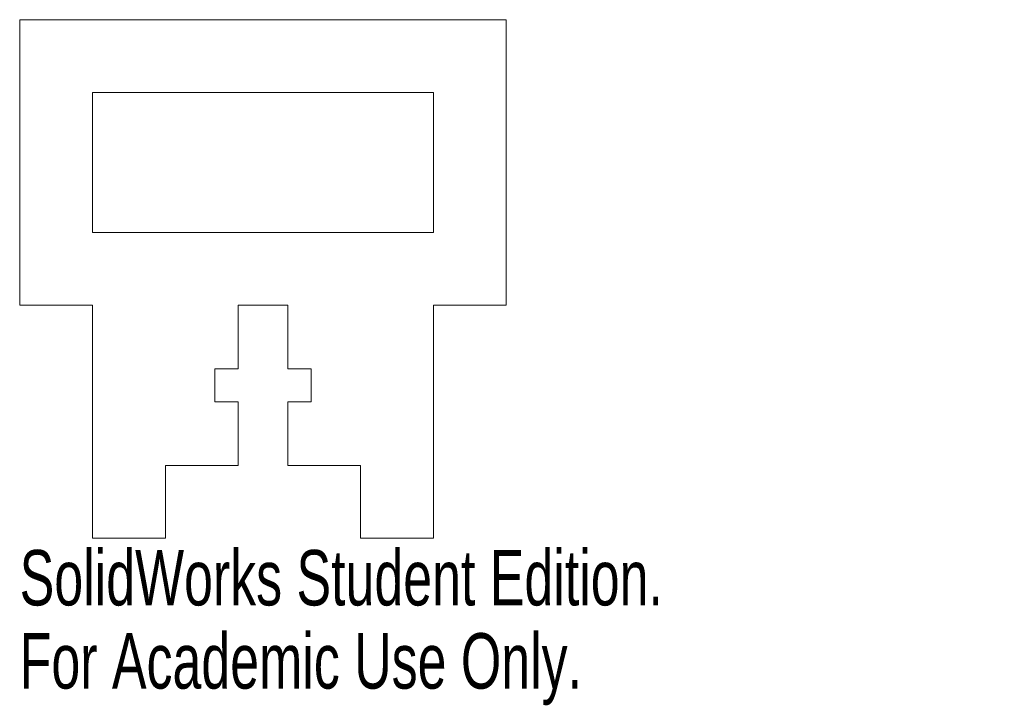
# Model space of a CAD drawing. Header units: inches. Extents: x -0.83 to 2.54, y -1.87 to 0.49.
import ezdxf

# ---------------------------------------------------------------- set-up
doc = ezdxf.new("R2010")
doc.units = ezdxf.units.IN
doc.header["$MEASUREMENT"] = 0
doc.styles.add('SLDTEXTSTYLE0', font='TXT', dxfattribs={"width": 0.7})

msp = doc.modelspace()

# ---------------------------------------------------------------- linework, layer by layer
at = {"color": 7, "linetype": 'Continuous', "lineweight": 15}
for p, q in [((-0.835, 0.49), (0.835, 0.49)), ((-0.835, -0.49), (-0.835, 0.49)), ((0.835, -0.49), (0.835, 0.49)), ((-0.585, -0.24), (-0.585, 0.24)), ((-0.585, 0.24), (0.585, 0.24)), ((0.585, -0.24), (0.585, 0.24)), ((-0.585, -0.24), (0.585, -0.24)), ((-0.585, -0.49), (-0.835, -0.49)), ((-0.585, -1.29), (-0.585, -0.49)), ((-0.085, -0.7079), (-0.085, -0.49)), ((-0.085, -0.49), (0.085, -0.49)), ((0.085, -0.49), (0.085, -0.7079)), ((0.585, -1.29), (0.585, -0.49)), ((0.585, -0.49), (0.835, -0.49)), ((-0.1654, -0.8221), (-0.1654, -0.7079)), ((-0.1654, -0.7079), (-0.085, -0.7079)), ((0.085, -0.7079), (0.1654, -0.7079)), ((0.1654, -0.7079), (0.1654, -0.8221)), ((-0.085, -0.8221), (-0.1654, -0.8221)), ((-0.085, -1.04), (-0.085, -0.8221)), ((0.1654, -0.8221), (0.085, -0.8221)), ((0.085, -0.8221), (0.085, -1.04)), ((-0.335, -1.04), (-0.335, -1.29)), ((-0.335, -1.04), (-0.085, -1.04)), ((0.335, -1.04), (0.085, -1.04)), ((0.335, -1.04), (0.335, -1.29)), ((-0.335, -1.29), (-0.585, -1.29)), ((0.335, -1.29), (0.585, -1.29))]:
    msp.add_line(p, q, dxfattribs=at)

# ---------------------------------------------------------------- texts
at = {"color": 7, "linetype": 'Continuous', "char_height": 0.1903, "attachment_point": 1, "style": 'SLDTEXTSTYLE0'}
for s, insert in [('SolidWorks Student Edition.', (-0.835, -1.3301)), ('For Academic Use Only.', (-0.835, -1.6156))]:
    msp.add_mtext(s, dxfattribs=dict(at, insert=insert))

doc.saveas('drawing.dxf')
